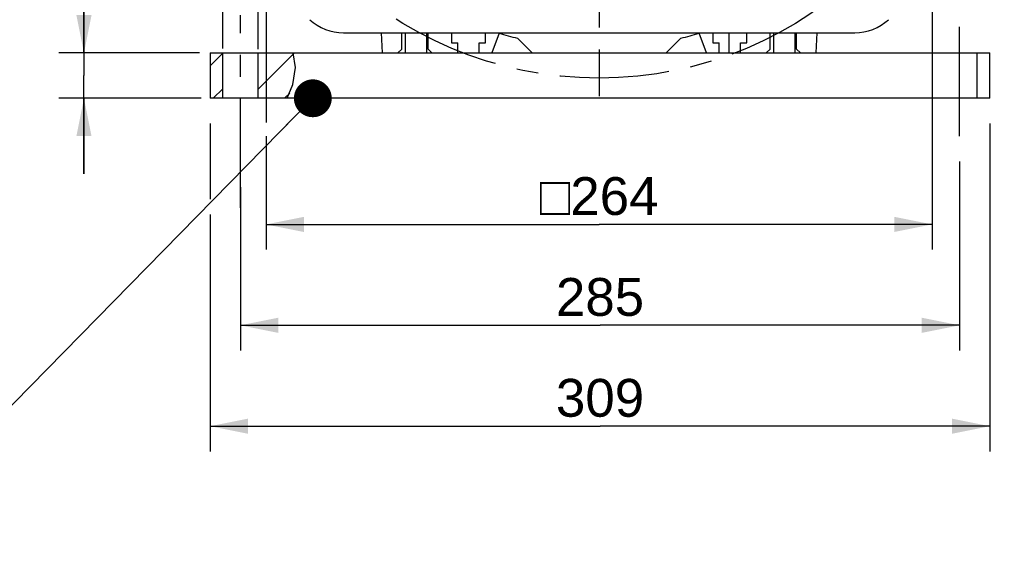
# Model space of a CAD drawing. Header units: millimetres. Extents: x 0 to 420, y 0 to 297.
# Tile 42 of 56: x 277 to 355, y 109 to 151. Entities that reach past the tile are written whole.
import ezdxf

# ---------------------------------------------------------------- set-up
doc = ezdxf.new("R2010")
doc.units = ezdxf.units.MM
doc.header["$LTSCALE"] = 23.1
doc.linetypes.add('CENTER', pattern=[0.6, 0.375, -0.075, 0.075, -0.075])
doc.layers.get('0').update_dxf_attribs({"linetype": 'CONTINUOUS'})
for name, color, linetype in [('AXIS', 7, 'CONTINUOUS'), ('COMPONENTS', 7, 'CONTINUOUS'), ('DETAIL', 7, 'CONTINUOUS'), ('DIMENSION', 7, 'CONTINUOUS')]:
    doc.layers.add(name, color=color, linetype=linetype)
doc.styles.get("Standard").update_dxf_attribs({"font": 'arial.ttf'})
doc.styles.add('TEXTSTYLE_4', font='gdt')
doc.dimstyles.new('DIMSTYLE_11', dxfattribs={"dimtxt": 3, "dimasz": 3, "dimexe": 0.18, "dimexo": 0.0625, "dimgap": 0.09, "dimtad": 1, "dimdec": 3, "dimlfac": 5, "dimdsep": 46, "dimtxsty": 'STANDARD', "dimblk": '_FILLED', "dimblk1": '_FILLED', "dimblk2": '_FILLED', "dimcen": 0.09, "dimadec": 0, "dimazin": 0, "dimtp": 0.5, "dimtm": 0.5, "dimtfac": 1, "dimtdec": 3, "dimtofl": 0, "dimtmove": 0, "dimatfit": 3, "dimldrblk": '_FILLED', "dimfxl": 1, "dimtolj": 1, "dimarcsym": 0})
doc.dimstyles.new('DIMSTYLE_12', dxfattribs={"dimtxt": 3, "dimasz": 3, "dimexe": 0.18, "dimexo": 0.0625, "dimgap": 0.09, "dimtad": 1, "dimdec": 1, "dimlfac": 5, "dimdsep": 46, "dimtxsty": 'STANDARD', "dimblk": '_FILLED', "dimblk1": '_FILLED', "dimblk2": '_FILLED', "dimcen": 0.09, "dimadec": 0, "dimazin": 0, "dimtp": 0.8, "dimtm": 0.8, "dimtfac": 1, "dimtdec": 1, "dimtofl": 0, "dimtmove": 0, "dimatfit": 3, "dimldrblk": '_FILLED', "dimfxl": 1, "dimtolj": 1, "dimarcsym": 0})
doc.dimstyles.new('DIMSTYLE_9', dxfattribs={"dimtxt": 3, "dimasz": 3, "dimexe": 0.18, "dimexo": 0.0625, "dimgap": 0.09, "dimtad": 1, "dimdec": 3, "dimlfac": 5, "dimdsep": 46, "dimtxsty": 'STANDARD', "dimblk": '_FILLED', "dimblk1": '_FILLED', "dimblk2": '_FILLED', "dimcen": 0.09, "dimadec": 0, "dimazin": 0, "dimtp": 0.2, "dimtm": 0.2, "dimtfac": 1, "dimtdec": 3, "dimtofl": 0, "dimtmove": 0, "dimatfit": 3, "dimldrblk": '_FILLED', "dimfxl": 1, "dimtolj": 1, "dimarcsym": 0})
doc.dimstyles.get("Standard").update_dxf_attribs({"dimtxt": 3, "dimasz": 3, "dimexe": 0.18, "dimexo": 0.0625, "dimgap": 0.09, "dimtad": 1, "dimdec": 3, "dimdsep": 46, "dimtxsty": 'STANDARD', "dimblk": '_FILLED', "dimblk1": '_FILLED', "dimblk2": '_FILLED', "dimcen": 0.09, "dimadec": 0, "dimazin": 0, "dimtol": 1, "dimtp": 0.001, "dimtm": 0.001, "dimtfac": 1, "dimtdec": 3, "dimtofl": 0, "dimtmove": 0, "dimatfit": 3, "dimldrblk": '_FILLED', "dimfxl": 1, "dimtolj": 1, "dimarcsym": 0})

# ---------------------------------------------------------------- blocks, each defined once
blk = doc.blocks.new('_FILLED')
at = {"color": 0, "linetype": 'BYBLOCK'}
blk.add_solid([(0, 0), (-1, 0.2), (-1, -0.2)], dxfattribs=at)
blk = doc.blocks.new('*D14')
at = {"layer": 'DIMENSION', "color": 2, "linetype": 'CONTINUOUS'}
for p, q in [((281.9, 148.664), (281.9, 156.732)), ((281.9, 156.732), (281.9, 146.864)), ((291.057, 148.664), (279.9, 148.664)), ((281.9, 139.064), (281.9, 146.864)), ((291.187, 145.064), (279.9, 145.064)), ((281.9, 145.064), (281.9, 139.064))]:
    blk.add_line(p, q, dxfattribs=at)
at = {"layer": 'DIMENSION', "color": 2, "linetype": 'CONTINUOUS', "xscale": 3, "yscale": 3, "zscale": 3}
for p, rotation in [((281.9, 148.664), 270), ((281.9, 145.064), 90)]:
    blk.add_blockref('_FILLED', p, dxfattribs=dict(at, rotation=rotation))
at = {"layer": 'DIMENSION', "color": 2, "linetype": 'CONTINUOUS', "insert": (278.15, 152.07), "char_height": 3, "width": 4.66171, "attachment_point": 1, "rotation": 90, "line_spacing_factor": 0.9}
blk.add_mtext('18', dxfattribs=at)
blk = doc.blocks.new('*D15')
at = {"layer": 'DIMENSION', "color": 2, "linetype": 'CONTINUOUS'}
for p, q in [((292.9, 149), (292.9, 161.276)), ((295.7, 148.965), (295.7, 161.276)), ((292.9, 159.276), (260.405, 159.276)), ((260.405, 159.276), (294.3, 159.276)), ((301.7, 159.276), (294.3, 159.276)), ((295.7, 159.276), (301.7, 159.276))]:
    blk.add_line(p, q, dxfattribs=at)
at = {"layer": 'DIMENSION', "color": 2, "linetype": 'CONTINUOUS', "xscale": 3, "yscale": 3, "zscale": 3}
blk.add_blockref('_FILLED', (292.9, 159.276), dxfattribs=at)
at = {"layer": 'DIMENSION', "color": 2, "linetype": 'CONTINUOUS', "xscale": 3, "yscale": 3, "zscale": 3, "rotation": 180}
blk.add_blockref('_FILLED', (295.7, 159.276), dxfattribs=at)
at = {"layer": 'DIMENSION', "color": 2, "linetype": 'CONTINUOUS', "insert": (288.754, 163.026), "char_height": 3, "width": 28.34944, "attachment_point": 3, "line_spacing_factor": 0.9}
blk.add_mtext('N\\Fgdt;{\\Fgdt;~}\\Farial.ttf;4 holes \\Fgdt;{\\Fgdt;n}\\Farial.ttf;{\\Ftxt.shx;\\W0.000000;\\H3.000000; }14', dxfattribs=at)
blk = doc.blocks.new('*D16')
at = {"layer": 'DIMENSION', "color": 2, "linetype": 'CONTINUOUS'}
for p, q in [((296.33, 154.409), (296.33, 143.147)), ((349.13, 154.409), (349.13, 133.064)), ((296.33, 142.055), (296.33, 133.064)), ((296.33, 135.064), (322.73, 135.064)), ((349.13, 135.064), (322.73, 135.064))]:
    blk.add_line(p, q, dxfattribs=at)
at = {"layer": 'DIMENSION', "color": 2, "linetype": 'CONTINUOUS', "xscale": 3, "yscale": 3, "zscale": 3, "rotation": 180}
blk.add_blockref('_FILLED', (296.33, 135.064), dxfattribs=at)
at = {"layer": 'DIMENSION', "color": 2, "linetype": 'CONTINUOUS', "xscale": 3, "yscale": 3, "zscale": 3}
blk.add_blockref('_FILLED', (349.13, 135.064), dxfattribs=at)
at = {"layer": 'DIMENSION', "color": 2, "linetype": 'CONTINUOUS', "insert": (322.73, 138.814), "char_height": 3, "width": 11.11757, "attachment_point": 2, "line_spacing_factor": 0.9, "style": 'TEXTSTYLE_4'}
blk.add_mtext('{\\Fgdt;o}\\Farial.ttf;264', dxfattribs=at)
blk = doc.blocks.new('*D17')
at = {"layer": 'DIMENSION', "color": 2, "linetype": 'CONTINUOUS'}
for p, q in [((351.3, 140.064), (351.3, 125.064)), ((294.3, 138.018), (294.3, 125.064)), ((294.3, 127.064), (322.8, 127.064)), ((351.3, 127.064), (322.8, 127.064))]:
    blk.add_line(p, q, dxfattribs=at)
at = {"layer": 'DIMENSION', "color": 2, "linetype": 'CONTINUOUS', "xscale": 3, "yscale": 3, "zscale": 3, "rotation": 180}
blk.add_blockref('_FILLED', (294.3, 127.064), dxfattribs=at)
at = {"layer": 'DIMENSION', "color": 2, "linetype": 'CONTINUOUS', "xscale": 3, "yscale": 3, "zscale": 3}
blk.add_blockref('_FILLED', (351.3, 127.064), dxfattribs=at)
at = {"layer": 'DIMENSION', "color": 2, "linetype": 'CONTINUOUS', "insert": (322.8, 130.814), "char_height": 3, "width": 6.99257, "attachment_point": 2, "line_spacing_factor": 0.9}
blk.add_mtext('285', dxfattribs=at)
blk = doc.blocks.new('*D18')
at = {"layer": 'DIMENSION', "color": 2, "linetype": 'CONTINUOUS'}
for p, q in [((291.9, 143.064), (291.9, 137.057)), ((353.7, 143.064), (353.7, 117.064)), ((291.9, 135.843), (291.9, 117.064)), ((291.9, 119.064), (322.8, 119.064)), ((353.7, 119.064), (322.8, 119.064))]:
    blk.add_line(p, q, dxfattribs=at)
at = {"layer": 'DIMENSION', "color": 2, "linetype": 'CONTINUOUS', "xscale": 3, "yscale": 3, "zscale": 3, "rotation": 180}
blk.add_blockref('_FILLED', (291.9, 119.064), dxfattribs=at)
at = {"layer": 'DIMENSION', "color": 2, "linetype": 'CONTINUOUS', "xscale": 3, "yscale": 3, "zscale": 3}
blk.add_blockref('_FILLED', (353.7, 119.064), dxfattribs=at)
at = {"layer": 'DIMENSION', "color": 2, "linetype": 'CONTINUOUS', "insert": (322.8, 122.814), "char_height": 3, "width": 6.99257, "attachment_point": 2, "line_spacing_factor": 0.9}
blk.add_mtext('309', dxfattribs=at)
blk = doc.blocks.new('*D20')
at = {"layer": 'DIMENSION', "color": 2, "linetype": 'CONTINUOUS'}
for p, q in [((334.042, 228.989), (376.73, 228.989)), ((374.73, 228.989), (374.73, 187.027)), ((374.73, 145.064), (374.73, 187.027)), ((355.7, 145.064), (374.336, 145.064)), ((372.95, 145.064), (376.73, 145.064))]:
    blk.add_line(p, q, dxfattribs=at)
at = {"layer": 'DIMENSION', "color": 2, "linetype": 'CONTINUOUS', "xscale": 3, "yscale": 3, "zscale": 3}
for p, rotation in [((374.73, 228.989), 90), ((374.73, 145.064), 270)]:
    blk.add_blockref('_FILLED', p, dxfattribs=dict(at, rotation=rotation))
at = {"layer": 'DIMENSION', "color": 2, "linetype": 'CONTINUOUS', "insert": (370.98, 187.027), "char_height": 3, "width": 13.27138, "attachment_point": 2, "rotation": 90, "line_spacing_factor": 0.9}
blk.add_mtext('(419.6)', dxfattribs=at)

msp = doc.modelspace()

# ---------------------------------------------------------------- hatches: boundary and pattern name
at = {"linetype": 'CONTINUOUS'}
h = msp.add_hatch(dxfattribs=at)
h.set_pattern_fill('default__5', color=2, scale=2, angle=45, style=0, pattern_type=0)
h.set_pattern_definition([(45, (0, 0), (-1.414214, 1.414214), [])])
edge = h.paths.add_edge_path()
edge.add_line((295.70009, 145.06412), (295.70009, 148.66412))
edge.add_line((295.70009, 148.66412), (298.51156, 148.66412))
edge.add_spline(control_points=[(298.51156, 148.66412), (298.58103, 148.41625), (298.66717, 147.89094), (298.65041, 147.01604), (298.45054, 146.04892), (298.18379, 145.39664), (298.018, 145.06412)], knot_values=[0, 0, 0, 0, 0.25, 0.5, 0.75, 1, 1, 1, 1], degree=3, periodic=0)
edge.add_line((298.018, 145.06412), (295.70009, 145.06412))
h.paths.add_polyline_path([(292.90009, 148.66412), (292.90009, 145.06412), (291.90009, 145.06412), (291.90009, 148.66412)])

# ---------------------------------------------------------------- linework, layer by layer
at = {"color": 7, "linetype": 'CONTINUOUS'}
for p, q in [((298.65353, 147.50173), (298.48975, 148.66412)), ((298.45355, 146.16749), (298.65353, 147.50173)), ((297.99824, 145.06412), (298.45355, 146.16749))]:
    msp.add_line(p, q, dxfattribs=at)
at = {"layer": 'AXIS', "color": 2, "linetype": 'CENTER'}
for p, q in [((322.73009, 176.66412), (322.73009, 145.22497)), ((294.30009, 136.37912), (294.30009, 151.66412)), ((351.30009, 142.06412), (351.30009, 151.66412))]:
    msp.add_line(p, q, dxfattribs=at)
msp.add_circle((322.73009, 176.66412), 30, dxfattribs=at)
at = {"layer": 'COMPONENTS', "color": 7, "linetype": 'CONTINUOUS'}
for p, q in [((302.47472, 150.26412), (342.98546, 150.26412)), ((305.46024, 150.26412), (305.53009, 148.66412)), ((307.08009, 148.96412), (307.08009, 150.26412)), ((307.35009, 150.26412), (307.35009, 148.66412)), ((309.05009, 150.26412), (309.05009, 148.66412)), ((309.18009, 148.96412), (309.18009, 150.26412)), ((311.03009, 150.26412), (311.03009, 149.46412)), ((313.73009, 149.46412), (313.73009, 150.26412)), ((314.79934, 150.2281), (314.23009, 148.66412)), ((317.43009, 148.66412), (316.26133, 149.83289)), ((329.19886, 149.83289), (328.03009, 148.66412)), ((331.23009, 148.66412), (330.66085, 150.2281)), ((331.73009, 150.26412), (331.73009, 149.46412)), ((334.43009, 149.46412), (334.43009, 150.26412)), ((336.28009, 148.96412), (336.28009, 150.26412)), ((336.55009, 150.26412), (336.55009, 148.66412)), ((338.25009, 150.26412), (338.25009, 148.66412)), ((338.38009, 148.96412), (338.38009, 150.26412)), ((339.93009, 148.66412), (339.99995, 150.26412)), ((311.03009, 149.46412), (311.53009, 149.46412)), ((311.53009, 148.66412), (311.53009, 149.46412)), ((313.23009, 149.46412), (313.73009, 149.46412)), ((313.23009, 148.66412), (313.23009, 149.46412)), ((331.73009, 149.46412), (332.23009, 149.46412)), ((332.23009, 148.66412), (332.23009, 149.46412)), ((333.93009, 149.46412), (334.43009, 149.46412)), ((333.93009, 148.66412), (333.93009, 149.46412)), ((291.90009, 148.66412), (353.70009, 148.66412)), ((291.90009, 148.66412), (291.90009, 145.06412)), ((292.90009, 145.06412), (292.90009, 148.66412)), ((295.70009, 145.06412), (295.70009, 148.66412)), ((306.78009, 148.66412), (307.08009, 148.96412)), ((309.18009, 148.96412), (309.48009, 148.66412)), ((335.98009, 148.66412), (336.28009, 148.96412)), ((338.38009, 148.96412), (338.68009, 148.66412)), ((352.70009, 145.06412), (352.70009, 148.66412)), ((353.70009, 145.06412), (353.70009, 148.66412)), ((353.70009, 145.06412), (291.90009, 145.06412))]:
    msp.add_line(p, q, dxfattribs=at)
at = {"layer": 'COMPONENTS', "color": 2, "linetype": 'CENTER'}
msp.add_line((333.03009, 148.66412), (333.03009, 150.26412), dxfattribs=at)
at = {"layer": 'COMPONENTS', "color": 7, "linetype": 'CONTINUOUS'}
for centre, radius, start, end in [((302.47472, 154.26412), 4, 227.8782984, 270), ((342.98546, 154.26412), 4, 270, 312.1217016), ((322.73009, 176.66412), 27.6, 253.3008517, 256.4451791), ((322.73009, 176.66412), 27.6, 283.5548209, 286.6991483)]:
    msp.add_arc(centre, radius, start, end, dxfattribs=at)

# ---------------------------------------------------------------- dimensions: what is measured, and where the dimension line sits
at = {"layer": 'DIMENSION', "color": 2, "linetype": 'CONTINUOUS'}
dim = msp.add_linear_dim(base=(374.7301, 145.06412), p1=(334.04238, 228.98905), p2=(355.70009, 145.06412), angle=270, text='(<>)', dimstyle='DIMSTYLE_12', dxfattribs=at)
dim.commit()
dim.dimension.update_dxf_attribs({"geometry": '*D20', "text_midpoint": (373.81058, 185.06904), "dimtype": 160})
for base, p1, p2, text, dimstyle, picture, middle in [((295.70009, 159.27558), (292.90009, 148.99967), (295.70009, 148.96534), 'N%%d4 holes %%c<>', 'DIMSTYLE_9', '*D15', (267.42735, 161.52558)), ((349.13009, 135.06412), (296.33009, 154.40875), (349.13009, 154.40875), '{\\Fgdt;o}<>', 'DIMSTYLE_11', '*D16', (319.9507, 137.31412))]:
    dim = msp.add_linear_dim(base=base, p1=p1, p2=p2, text=text, dimstyle=dimstyle, dxfattribs=at)
    dim.commit()
    dim.dimension.update_dxf_attribs({"geometry": picture, "text_midpoint": middle, "dimtype": 160})
for base, p1, p2, angle, dimstyle, picture, middle in [((281.90009, 145.06412), (291.05694, 148.66412), (291.18682, 145.06412), 270, 'DIMSTYLE_9', '*D14', (279.65009, 154.40116)), ((294.30009, 127.06412), (351.30009, 140.06412), (294.30009, 138.01781), 180, 'DIMSTYLE_11', '*D17', (319.30381, 129.31412))]:
    dim = msp.add_linear_dim(base=base, p1=p1, p2=p2, angle=angle, dimstyle=dimstyle, dxfattribs=at)
    dim.commit()
    dim.dimension.update_dxf_attribs({"geometry": picture, "text_midpoint": middle, "dimtype": 160})
dim = msp.add_linear_dim(base=(353.70009, 119.06412), p1=(291.90009, 143.06412), p2=(353.70009, 143.06412), dimstyle='DIMSTYLE_11', dxfattribs=at)
dim.commit()
dim.dimension.update_dxf_attribs({"geometry": '*D18', "text_midpoint": (319.30381, 121.31412), "dimtype": 160})

# ---------------------------------------------------------------- leaders
at = {"layer": 'DETAIL', "color": 2, "linetype": 'CONTINUOUS'}
msp.add_leader([(300.03881, 145.06412), (264.73309, 109.06412), (257.67695, 109.06412)], dimstyle='STANDARD', override={"dimtad": 0, "dimldrblk": 'DOT'}, dxfattribs=at)

doc.saveas('drawing.dxf')
